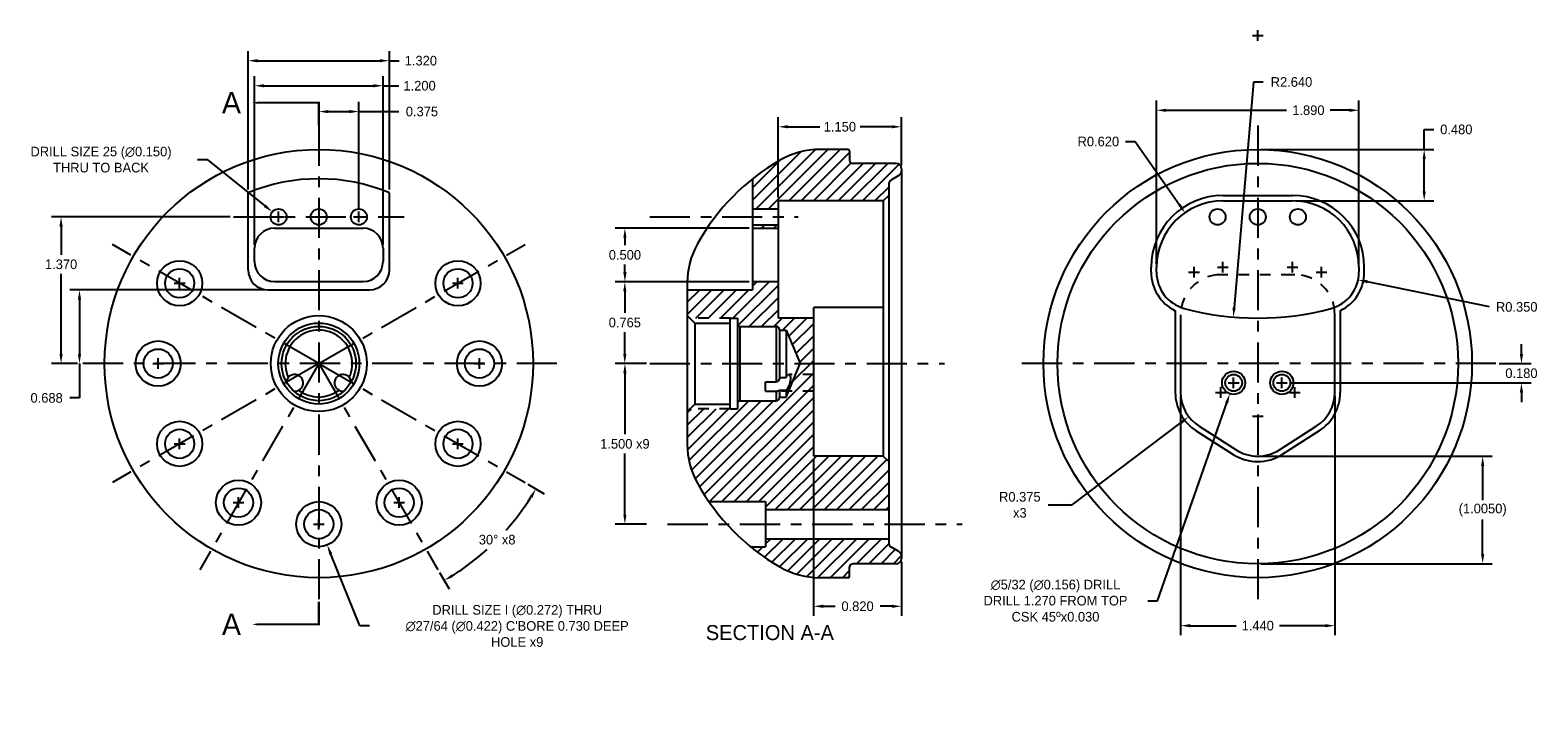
# Model space of a CAD drawing. Extents: x -5.4 to 8.7, y 13.8 to 20.2.
import ezdxf

# ---------------------------------------------------------------- set-up
doc = ezdxf.new("R2010")
doc.units = 0
doc.header["$LTSCALE"] = 0.5
doc.header["$MEASUREMENT"] = 0
for name, pattern in [('CENTER2', [1.125, 0.75, -0.125, 0.125, -0.125]), ('HIDDEN2', [0.1875, 0.125, -0.0625]), ('PHANTOM2', [1.25, 0.625, -0.125, 0.125, -0.125, 0.125, -0.125])]:
    doc.linetypes.add(name, pattern=pattern)
doc.layers.get('Defpoints').update_dxf_attribs({"linetype": 'CONTINUOUS'})
for name, color, linetype in [('Center', 1, 'CENTER2'), ('Dimension', 6, 'CONTINUOUS'), ('Hidden', 3, 'HIDDEN2'), ('Object', 5, 'CONTINUOUS'), ('Object_hatch', 5, 'CONTINUOUS'), ('Object_Phantom', 5, 'PHANTOM2'), ('Object_thread', 5, 'HIDDEN2'), ('Section', 2, 'PHANTOM2'), ('Section_Text', 2, 'CONTINUOUS')]:
    doc.layers.add(name, color=color, linetype=linetype)
doc.dimstyles.get("Standard").update_dxf_attribs({"dimtxt": 0.18, "dimasz": 0.18, "dimexe": 0.18, "dimexo": 0.0625, "dimgap": 0.09, "dimtad": 0, "dimtih": 1, "dimtoh": 1, "dimdec": 3, "dimzin": 0, "dimdsep": 46, "dimtxsty": 'Standard', "dimcen": 0.09, "dimadec": 0, "dimazin": 0, "dimtfac": 1, "dimtdec": 4, "dimtofl": 0, "dimtmove": 0, "dimatfit": 3, "dimfxl": 1, "dimtolj": 1, "dimtzin": 0, "dimarcsym": 0})

# ---------------------------------------------------------------- blocks, each defined once
blk = doc.blocks.new('*D3')
at = {"layer": 'Defpoints', "color": 0}
for p in [(-2.799, 15.785), (-2.642, 15.394)]:
    blk.add_point(p, dxfattribs=at)
at = {"layer": 'Dimension', "color": 0, "lineweight": -2}
for p, q in [((-2.721, 15.539), (-2.721, 15.639)), ((-2.771, 15.589), (-2.671, 15.589)), ((-2.339, 14.638), (-2.609, 15.31)), ((-2.249, 14.638), (-2.339, 14.638))]:
    blk.add_line(p, q, dxfattribs=at)
at = {"layer": 'Dimension', "color": 0}
blk.add_solid([(-2.595, 15.316), (-2.623, 15.304), (-2.642, 15.394)], dxfattribs=at)
at = {"layer": 'Dimension', "color": 0, "insert": (-0.869, 14.638), "char_height": 0.09, "attachment_point": 5}
blk.add_mtext("\\A1;DRILL SIZE I (∅0.272) THRU\\P∅27/64 (∅0.422) C'BORE 0.730 DEEP\\PHOLE x9", dxfattribs=at)
blk = doc.blocks.new('*D4')
at = {"layer": 'Defpoints', "color": 0}
for p in [(-2.061, 19.918), (-3.381, 18.684), (-2.061, 18.684)]:
    blk.add_point(p, dxfattribs=at)
at = {"layer": 'Dimension', "color": 0, "lineweight": -2}
for p, q in [((-3.381, 18.715), (-3.381, 20.008)), ((-2.061, 18.715), (-2.061, 20.008)), ((-3.291, 19.918), (-2.151, 19.918)), ((-2.061, 19.918), (-1.971, 19.918))]:
    blk.add_line(p, q, dxfattribs=at)
at = {"layer": 'Dimension', "color": 0}
for points in [[(-3.291, 19.933), (-3.291, 19.903), (-3.381, 19.918)], [(-2.151, 19.933), (-2.151, 19.903), (-2.061, 19.918)]]:
    blk.add_solid(points, dxfattribs=at)
at = {"layer": 'Dimension', "color": 0, "insert": (-1.768, 19.918), "char_height": 0.09, "attachment_point": 5}
blk.add_mtext('\\A1;1.320', dxfattribs=at)
blk = doc.blocks.new('*D5')
at = {"layer": 'Defpoints', "color": 0}
for p in [(1.329, 17.854), (0.136, 17.089), (0.369, 17.089)]:
    blk.add_point(p, dxfattribs=at)
at = {"layer": 'Dimension', "color": 0, "lineweight": -2}
for p, q in [((1.298, 17.854), (0.046, 17.854)), ((0.136, 17.764), (0.136, 17.562)), ((0.136, 17.179), (0.136, 17.382)), ((0.338, 17.089), (0.046, 17.089))]:
    blk.add_line(p, q, dxfattribs=at)
at = {"layer": 'Dimension', "color": 0}
for points in [[(0.121, 17.764), (0.151, 17.764), (0.136, 17.854)], [(0.121, 17.179), (0.151, 17.179), (0.136, 17.089)]]:
    blk.add_solid(points, dxfattribs=at)
at = {"layer": 'Dimension', "color": 0, "insert": (0.136, 17.472), "char_height": 0.09, "attachment_point": 5}
blk.add_mtext('\\A1;0.765', dxfattribs=at)
blk = doc.blocks.new('*D6')
at = {"layer": 'Defpoints', "color": 0}
for p in [(-3.193, 17.777), (-4.955, 17.089), (-4.944, 17.089)]:
    blk.add_point(p, dxfattribs=at)
at = {"layer": 'Dimension', "color": 0, "lineweight": -2}
for p, q in [((-3.225, 17.777), (-5.045, 17.777)), ((-4.955, 17.687), (-4.955, 17.179)), ((-4.975, 17.089), (-5.045, 17.089)), ((-4.955, 17.089), (-4.955, 16.768)), ((-4.955, 16.768), (-5.045, 16.768))]:
    blk.add_line(p, q, dxfattribs=at)
at = {"layer": 'Dimension', "color": 0}
for points in [[(-4.97, 17.687), (-4.94, 17.687), (-4.955, 17.777)], [(-4.97, 17.179), (-4.94, 17.179), (-4.955, 17.089)]]:
    blk.add_solid(points, dxfattribs=at)
at = {"layer": 'Dimension', "color": 0, "insert": (-5.262, 16.768), "char_height": 0.09, "attachment_point": 5}
blk.add_mtext('\\A1;0.688', dxfattribs=at)
blk = doc.blocks.new('*D7')
at = {"layer": 'Defpoints', "color": 0}
for p in [(0.137, 18.354), (1.329, 18.354), (1.329, 17.854)]:
    blk.add_point(p, dxfattribs=at)
at = {"layer": 'Dimension', "color": 0, "lineweight": -2}
for p, q in [((1.298, 18.354), (0.047, 18.354)), ((0.137, 18.264), (0.137, 18.194)), ((0.137, 17.944), (0.137, 18.014)), ((1.298, 17.854), (0.047, 17.854))]:
    blk.add_line(p, q, dxfattribs=at)
at = {"layer": 'Dimension', "color": 0}
for points in [[(0.122, 18.264), (0.152, 18.264), (0.137, 18.354)], [(0.122, 17.944), (0.152, 17.944), (0.137, 17.854)]]:
    blk.add_solid(points, dxfattribs=at)
at = {"layer": 'Dimension', "color": 0, "insert": (0.137, 18.104), "char_height": 0.09, "attachment_point": 5}
blk.add_mtext('\\A1;0.500', dxfattribs=at)
blk = doc.blocks.new('*D8')
at = {"layer": 'Defpoints', "color": 0}
for p in [(-2.121, 19.684), (-3.321, 18.167), (-2.121, 18.167)]:
    blk.add_point(p, dxfattribs=at)
at = {"layer": 'Dimension', "color": 0, "lineweight": -2}
for p, q in [((-3.321, 18.198), (-3.321, 19.774)), ((-2.121, 18.198), (-2.121, 19.774)), ((-3.231, 19.684), (-2.211, 19.684)), ((-2.121, 19.684), (-1.975, 19.684))]:
    blk.add_line(p, q, dxfattribs=at)
at = {"layer": 'Dimension', "color": 0}
for points in [[(-3.231, 19.699), (-3.231, 19.669), (-3.321, 19.684)], [(-2.211, 19.699), (-2.211, 19.669), (-2.121, 19.684)]]:
    blk.add_solid(points, dxfattribs=at)
at = {"layer": 'Dimension', "color": 0, "insert": (-1.78, 19.684), "char_height": 0.09, "attachment_point": 5}
blk.add_mtext('\\A1;1.200', dxfattribs=at)
blk = doc.blocks.new('*D10')
at = {"layer": 'Defpoints', "color": 0}
for p in [(1.899, 16.224), (2.719, 15.269), (2.719, 14.822)]:
    blk.add_point(p, dxfattribs=at)
at = {"layer": 'Dimension', "color": 0, "lineweight": -2}
for p, q in [((1.899, 16.193), (1.899, 14.732)), ((2.719, 15.238), (2.719, 14.732)), ((1.989, 14.822), (2.099, 14.822)), ((2.629, 14.822), (2.519, 14.822))]:
    blk.add_line(p, q, dxfattribs=at)
at = {"layer": 'Dimension', "color": 0}
for points in [[(1.989, 14.837), (1.989, 14.807), (1.899, 14.822)], [(2.629, 14.837), (2.629, 14.807), (2.719, 14.822)]]:
    blk.add_solid(points, dxfattribs=at)
at = {"layer": 'Dimension', "color": 0, "insert": (2.309, 14.822), "char_height": 0.09, "attachment_point": 5}
blk.add_mtext('\\A1;0.820', dxfattribs=at)
blk = doc.blocks.new('*D11')
at = {"layer": 'Defpoints', "color": 0}
for p in [(2.719, 19.301), (2.719, 18.909), (1.569, 18.609)]:
    blk.add_point(p, dxfattribs=at)
at = {"layer": 'Dimension', "color": 0, "lineweight": -2}
for p, q in [((1.569, 18.641), (1.569, 19.391)), ((1.659, 19.301), (1.957, 19.301)), ((2.629, 19.301), (2.332, 19.301)), ((2.719, 18.941), (2.719, 19.391))]:
    blk.add_line(p, q, dxfattribs=at)
at = {"layer": 'Dimension', "color": 0}
for points in [[(1.659, 19.316), (1.659, 19.286), (1.569, 19.301)], [(2.629, 19.316), (2.629, 19.286), (2.719, 19.301)]]:
    blk.add_solid(points, dxfattribs=at)
at = {"layer": 'Dimension', "color": 0, "insert": (2.144, 19.301), "char_height": 0.09, "attachment_point": 5}
blk.add_mtext('\\A1;1.150', dxfattribs=at)
blk = doc.blocks.new('*D12')
at = {"layer": 'Defpoints', "color": 0}
for p in [(0.137, 17.089), (0.369, 17.089), (0.369, 15.589)]:
    blk.add_point(p, dxfattribs=at)
at = {"layer": 'Dimension', "color": 0, "lineweight": -2}
for p, q in [((0.338, 17.089), (0.047, 17.089)), ((0.137, 16.999), (0.137, 16.429)), ((0.137, 15.679), (0.137, 16.249)), ((0.338, 15.589), (0.047, 15.589))]:
    blk.add_line(p, q, dxfattribs=at)
at = {"layer": 'Dimension', "color": 0}
for points in [[(0.122, 16.999), (0.152, 16.999), (0.137, 17.089)], [(0.122, 15.679), (0.152, 15.679), (0.137, 15.589)]]:
    blk.add_solid(points, dxfattribs=at)
at = {"layer": 'Dimension', "color": 0, "insert": (0.137, 16.339), "char_height": 0.09, "attachment_point": 5}
blk.add_mtext('\\A1;1.500 x9', dxfattribs=at)
blk = doc.blocks.new('*D13')
at = {"layer": 'Defpoints', "color": 0}
for p in [(5.325, 16.819), (6.765, 16.819), (6.765, 14.641)]:
    blk.add_point(p, dxfattribs=at)
at = {"layer": 'Dimension', "color": 0, "lineweight": -2}
for p, q in [((5.325, 16.788), (5.325, 14.551)), ((6.765, 16.788), (6.765, 14.551)), ((5.415, 14.641), (5.843, 14.641)), ((6.675, 14.641), (6.248, 14.641))]:
    blk.add_line(p, q, dxfattribs=at)
at = {"layer": 'Dimension', "color": 0}
for points in [[(5.415, 14.656), (5.415, 14.626), (5.325, 14.641)], [(6.675, 14.656), (6.675, 14.626), (6.765, 14.641)]]:
    blk.add_solid(points, dxfattribs=at)
at = {"layer": 'Dimension', "color": 0, "insert": (6.045, 14.641), "char_height": 0.09, "attachment_point": 5}
blk.add_mtext('\\A1;1.440', dxfattribs=at)
blk = doc.blocks.new('*D14')
at = {"layer": 'Defpoints', "color": 0}
for p in [(6.99, 19.455), (5.1, 17.989), (6.99, 17.989)]:
    blk.add_point(p, dxfattribs=at)
at = {"layer": 'Dimension', "color": 0, "lineweight": -2}
for p, q in [((5.1, 18.021), (5.1, 19.545)), ((5.19, 19.455), (6.315, 19.455)), ((6.9, 19.455), (6.72, 19.455)), ((6.99, 18.021), (6.99, 19.545))]:
    blk.add_line(p, q, dxfattribs=at)
at = {"layer": 'Dimension', "color": 0}
for points in [[(5.19, 19.47), (5.19, 19.44), (5.1, 19.455)], [(6.9, 19.47), (6.9, 19.44), (6.99, 19.455)]]:
    blk.add_solid(points, dxfattribs=at)
at = {"layer": 'Dimension', "color": 0, "insert": (6.518, 19.455), "char_height": 0.09, "attachment_point": 5}
blk.add_mtext('\\A1;1.890', dxfattribs=at)
blk = doc.blocks.new('*D15')
at = {"layer": 'Defpoints', "color": 0}
for p in [(6.045, 19.089), (7.599, 19.089), (6.37, 18.609)]:
    blk.add_point(p, dxfattribs=at)
at = {"layer": 'Dimension', "color": 0, "lineweight": -2}
for p, q in [((7.599, 19.089), (7.599, 19.276)), ((7.599, 19.276), (7.689, 19.276)), ((6.076, 19.089), (7.689, 19.089)), ((7.599, 18.699), (7.599, 18.999)), ((6.401, 18.609), (7.689, 18.609))]:
    blk.add_line(p, q, dxfattribs=at)
at = {"layer": 'Dimension', "color": 0}
for points in [[(7.584, 18.999), (7.614, 18.999), (7.599, 19.089)], [(7.584, 18.699), (7.614, 18.699), (7.599, 18.609)]]:
    blk.add_solid(points, dxfattribs=at)
at = {"layer": 'Dimension', "color": 0, "insert": (7.899, 19.276), "char_height": 0.09, "attachment_point": 5}
blk.add_mtext('\\A1;0.480', dxfattribs=at)
blk = doc.blocks.new('*D16')
at = {"layer": 'Defpoints', "color": 0}
for p in [(6.045, 16.224), (6.045, 15.219), (8.145, 15.219)]:
    blk.add_point(p, dxfattribs=at)
at = {"layer": 'Dimension', "color": 0, "lineweight": -2}
for p, q in [((6.076, 16.224), (8.235, 16.224)), ((8.145, 16.134), (8.145, 15.812)), ((8.145, 15.309), (8.145, 15.632)), ((6.076, 15.219), (8.235, 15.219))]:
    blk.add_line(p, q, dxfattribs=at)
at = {"layer": 'Dimension', "color": 0}
for points in [[(8.13, 16.134), (8.16, 16.134), (8.145, 16.224)], [(8.13, 15.309), (8.16, 15.309), (8.145, 15.219)]]:
    blk.add_solid(points, dxfattribs=at)
at = {"layer": 'Dimension', "color": 0, "insert": (8.145, 15.722), "char_height": 0.09, "attachment_point": 5}
blk.add_mtext('\\A1;(1.0050)', dxfattribs=at)
blk = doc.blocks.new('*D17')
at = {"layer": 'Defpoints', "color": 0}
for p in [(5.856, 17.011), (5.785, 16.807)]:
    blk.add_point(p, dxfattribs=at)
at = {"layer": 'Dimension', "color": 0, "lineweight": -2}
for p, q in [((5.77, 16.909), (5.87, 16.909)), ((5.82, 16.859), (5.82, 16.959)), ((5.109, 14.874), (5.755, 16.722)), ((5.019, 14.874), (5.109, 14.874))]:
    blk.add_line(p, q, dxfattribs=at)
at = {"layer": 'Dimension', "color": 0}
blk.add_solid([(5.741, 16.727), (5.769, 16.717), (5.785, 16.807)], dxfattribs=at)
at = {"layer": 'Dimension', "color": 0, "insert": (4.157, 14.874), "char_height": 0.09, "attachment_point": 5}
blk.add_mtext('\\A1;∅5/32 (∅0.156) DRILL\\PDRILL 1.270 FROM TOP\\PCSK 45ºx0.030', dxfattribs=at)
blk = doc.blocks.new('*D18')
at = {"layer": 'Defpoints', "color": 0}
for p in [(8.268, 17.089), (6.32, 16.909), (8.507, 16.909)]:
    blk.add_point(p, dxfattribs=at)
at = {"layer": 'Dimension', "color": 0, "lineweight": -2}
for p, q in [((8.507, 17.179), (8.507, 17.269)), ((8.3, 17.089), (8.597, 17.089)), ((6.351, 16.909), (8.597, 16.909)), ((8.507, 16.819), (8.507, 16.729))]:
    blk.add_line(p, q, dxfattribs=at)
at = {"layer": 'Dimension', "color": 0}
for points in [[(8.492, 17.179), (8.522, 17.179), (8.507, 17.089)], [(8.492, 16.819), (8.522, 16.819), (8.507, 16.909)]]:
    blk.add_solid(points, dxfattribs=at)
at = {"layer": 'Dimension', "color": 0, "insert": (8.507, 16.999), "char_height": 0.09, "attachment_point": 5}
blk.add_mtext('\\A1;0.180', dxfattribs=at)
blk = doc.blocks.new('*D20')
at = {"layer": 'Defpoints', "color": 0}
for p in [(-2.721, 17.089), (-2.721, 17.089), (-0.795, 15.978), (-1.216, 15.296), (-1.609, 15.164)]:
    blk.add_point(p, dxfattribs=at)
at = {"layer": 'Dimension', "color": 0, "lineweight": -2}
for p, q in [((-0.768, 15.962), (-0.616, 15.874)), ((-1.594, 15.137), (-1.505, 14.984))]:
    blk.add_line(p, q, dxfattribs=at)
for start, end in [(318.3571, 327.7972), (302.2028, 312.1514)]:
    blk.add_arc((-2.721, 17.089), 2.341, start, end, dxfattribs=at)
at = {"layer": 'Dimension', "color": 0}
for points in [[(-0.753, 15.849), (-0.727, 15.834), (-0.693, 15.919)], [(-1.466, 15.096), (-1.481, 15.121), (-1.55, 15.062)]]:
    blk.add_solid(points, dxfattribs=at)
at = {"layer": 'Dimension', "color": 0, "insert": (-1.056, 15.444), "char_height": 0.09, "attachment_point": 5}
blk.add_mtext('\\A1;30° x8', dxfattribs=at)
blk = doc.blocks.new('*D21')
at = {"layer": 'Defpoints', "color": 0}
for p in [(-5.127, 18.459), (-3.518, 18.459), (-4.944, 17.089)]:
    blk.add_point(p, dxfattribs=at)
at = {"layer": 'Dimension', "color": 0, "lineweight": -2}
for p, q in [((-3.549, 18.459), (-5.217, 18.459)), ((-5.127, 18.369), (-5.127, 18.106)), ((-5.127, 17.179), (-5.127, 17.926)), ((-4.975, 17.089), (-5.217, 17.089))]:
    blk.add_line(p, q, dxfattribs=at)
at = {"layer": 'Dimension', "color": 0}
for points in [[(-5.142, 18.369), (-5.112, 18.369), (-5.127, 18.459)], [(-5.142, 17.179), (-5.112, 17.179), (-5.127, 17.089)]]:
    blk.add_solid(points, dxfattribs=at)
at = {"layer": 'Dimension', "color": 0, "insert": (-5.127, 18.016), "char_height": 0.09, "attachment_point": 5}
blk.add_mtext('\\A1;1.370', dxfattribs=at)
blk = doc.blocks.new('*D23')
at = {"layer": 'Defpoints', "color": 0}
for p in [(-3.154, 18.506), (-3.038, 18.413)]:
    blk.add_point(p, dxfattribs=at)
at = {"layer": 'Dimension', "color": 0, "lineweight": -2}
for p, q in [((-3.854, 18.994), (-3.764, 18.994)), ((-3.764, 18.994), (-3.224, 18.562)), ((-3.146, 18.459), (-3.046, 18.459)), ((-3.096, 18.409), (-3.096, 18.509))]:
    blk.add_line(p, q, dxfattribs=at)
at = {"layer": 'Dimension', "color": 0}
blk.add_solid([(-3.215, 18.574), (-3.234, 18.551), (-3.154, 18.506)], dxfattribs=at)
at = {"layer": 'Dimension', "color": 0, "insert": (-4.754, 18.994), "char_height": 0.09, "attachment_point": 5}
blk.add_mtext('\\A1;DRILL SIZE 25 (∅0.150)\\PTHRU TO BACK', dxfattribs=at)
blk = doc.blocks.new('*D24')
at = {"layer": 'Defpoints', "color": 0}
for p in [(-2.346, 19.443), (-2.721, 19.313), (-2.346, 18.509)]:
    blk.add_point(p, dxfattribs=at)
at = {"layer": 'Dimension', "color": 0, "lineweight": -2}
for p, q in [((-2.721, 19.344), (-2.721, 19.533)), ((-2.631, 19.443), (-2.436, 19.443)), ((-2.346, 18.541), (-2.346, 19.533)), ((-2.346, 19.443), (-1.975, 19.443))]:
    blk.add_line(p, q, dxfattribs=at)
at = {"layer": 'Dimension', "color": 0}
for points in [[(-2.631, 19.458), (-2.631, 19.428), (-2.721, 19.443)], [(-2.436, 19.458), (-2.436, 19.428), (-2.346, 19.443)]]:
    blk.add_solid(points, dxfattribs=at)
at = {"layer": 'Dimension', "color": 0, "insert": (-1.758, 19.443), "char_height": 0.09, "attachment_point": 5}
blk.add_mtext('\\A1;0.375', dxfattribs=at)
blk = doc.blocks.new('*D25')
at = {"layer": 'Defpoints', "color": 0}
for p in [(5.366, 18.498), (5.72, 17.989)]:
    blk.add_point(p, dxfattribs=at)
at = {"layer": 'Dimension', "color": 0, "lineweight": -2}
for p, q in [((4.812, 19.163), (4.902, 19.163)), ((4.902, 19.163), (5.314, 18.572)), ((5.72, 17.939), (5.72, 18.039)), ((5.67, 17.989), (5.77, 17.989))]:
    blk.add_line(p, q, dxfattribs=at)
at = {"layer": 'Dimension', "color": 0}
blk.add_solid([(5.327, 18.58), (5.302, 18.563), (5.366, 18.498)], dxfattribs=at)
at = {"layer": 'Dimension', "color": 0, "insert": (4.557, 19.163), "char_height": 0.09, "attachment_point": 5}
blk.add_mtext('\\A1;R0.620', dxfattribs=at)
blk = doc.blocks.new('*D27')
at = {"layer": 'Defpoints', "color": 0}
for p in [(6.64, 17.942), (6.983, 17.871)]:
    blk.add_point(p, dxfattribs=at)
at = {"layer": 'Dimension', "color": 0, "lineweight": -2}
for p, q in [((6.59, 17.942), (6.69, 17.942)), ((6.64, 17.892), (6.64, 17.992)), ((8.208, 17.618), (7.071, 17.853))]:
    blk.add_line(p, q, dxfattribs=at)
at = {"layer": 'Dimension', "color": 0}
blk.add_solid([(7.074, 17.868), (7.068, 17.838), (6.983, 17.871)], dxfattribs=at)
at = {"layer": 'Dimension', "color": 0, "insert": (8.463, 17.618), "char_height": 0.09, "attachment_point": 5}
blk.add_mtext('\\A1;R0.350', dxfattribs=at)
blk = doc.blocks.new('*D28')
at = {"layer": 'Defpoints', "color": 0}
for p in [(5.7, 16.819), (5.401, 16.593)]:
    blk.add_point(p, dxfattribs=at)
at = {"layer": 'Dimension', "color": 0, "lineweight": -2}
for p, q in [((5.65, 16.819), (5.75, 16.819)), ((5.7, 16.769), (5.7, 16.869)), ((4.312, 15.769), (5.329, 16.539)), ((4.087, 15.769), (4.312, 15.769))]:
    blk.add_line(p, q, dxfattribs=at)
at = {"layer": 'Dimension', "color": 0}
blk.add_solid([(5.32, 16.551), (5.338, 16.527), (5.401, 16.593)], dxfattribs=at)
at = {"layer": 'Dimension', "color": 0, "insert": (3.824, 15.769), "char_height": 0.09, "attachment_point": 5}
blk.add_mtext('\\A1;R0.375\\Px3', dxfattribs=at)
blk = doc.blocks.new('*D30')
at = {"layer": 'Defpoints', "color": 0}
for p in [(6.045, 20.154), (5.817, 17.524)]:
    blk.add_point(p, dxfattribs=at)
at = {"layer": 'Dimension', "color": 0, "lineweight": -2}
for p, q in [((6.007, 19.719), (5.825, 17.613)), ((6.097, 19.719), (6.007, 19.719))]:
    blk.add_line(p, q, dxfattribs=at)
at = {"layer": 'Dimension', "color": 0}
blk.add_solid([(5.81, 17.614), (5.84, 17.612), (5.817, 17.524)], dxfattribs=at)
at = {"layer": 'Dimension', "color": 0, "insert": (6.36, 19.719), "char_height": 0.09, "attachment_point": 5}
blk.add_mtext('\\A1;R2.640', dxfattribs=at)

msp = doc.modelspace()

# ---------------------------------------------------------------- hatches: boundary and pattern name
at = {"layer": 'Object_hatch'}
h = msp.add_hatch(dxfattribs=at)
h.set_pattern_fill('ANSI31', color=256, scale=0.65, style=0)
h.set_pattern_definition([(45, (-0.1662, 0), (-0.05745243, 0.05745243), [])])
h.paths.add_polyline_path([(2.54942, 18.6093), (2.59942, 18.6593), (2.59942, 18.76228, -0.26794919), (2.62442, 18.80559), (2.69442, 18.846, 0.26794919), (2.71942, 18.8893), (2.71942, 18.9093, 0.41421356), (2.66942, 18.9593), (2.26442, 18.9593, -0.41421356), (2.23442, 18.9893), (2.23442, 19.0743, 0.41421356), (2.21942, 19.0893), (1.95909, 19.0893, 0.1315727), (1.58429, 18.98894, 0.03748294), (1.32942, 18.81524), (1.32942, 18.53405), (1.56942, 18.53405), (1.56942, 18.6093)])
h.paths.add_polyline_path([(1.56942, 18.3543), (1.56942, 18.38455), (1.32942, 18.38455), (1.32942, 18.3543)])
h.paths.add_polyline_path([(1.32942, 17.7773), (0.71942, 17.7773), (0.71942, 17.5373), (0.74446, 17.51227), (1.11942, 17.51227), (1.18942, 17.51227), (1.18942, 17.4563, 0.41421356), (1.20942, 17.4363), (1.54951, 17.4363, -0.41421356), (1.57951, 17.4063), (1.57951, 17.4018), (1.64231, 17.4018), (1.77175, 17.0893), (1.64231, 16.7768), (1.57951, 16.7768), (1.57951, 16.7723, -0.41421356), (1.54951, 16.7423), (1.20942, 16.7423, 0.41421356), (1.18942, 16.7223), (1.18942, 16.66634), (1.11942, 16.66634), (0.74446, 16.66634), (0.71942, 16.6413), (0.71942, 16.3363, 0.12779344), (0.81429, 15.9712, 0.02446204), (0.92084, 15.80024), (1.44942, 15.80024), (1.44942, 15.7253), (2.59942, 15.7253), (2.59942, 16.1743), (2.54942, 16.2243), (1.89942, 16.2243), (1.89942, 17.51365), (1.56942, 17.51365), (1.56942, 17.8543), (1.32942, 17.8543)])
h.paths.add_polyline_path([(1.44942, 15.4533), (1.44942, 15.37836), (1.31083, 15.37836, 0.0403868), (1.58429, 15.18966, 0.1315727), (1.95909, 15.0893), (2.21942, 15.0893, 0.41421356), (2.23442, 15.1043), (2.23442, 15.1893, -0.41421356), (2.26442, 15.2193), (2.66942, 15.2193, 0.41421356), (2.71942, 15.2693), (2.71942, 15.2893, 0.26794919), (2.69442, 15.3326), (2.62442, 15.37302, -0.26794919), (2.59942, 15.41632), (2.59942, 15.4533)])

# ---------------------------------------------------------------- linework, layer by layer
at = {"layer": 'Center'}
for p, q in [((5.99521, 20.15365), (6.09521, 20.15365)), ((6.04521, 20.10365), (6.04521, 20.20365)), ((-2.72087, 19.31253), (-2.72087, 14.86607)), ((6.04521, 19.31253), (6.04521, 14.86607)), ((-3.51754, 18.4593), (-1.9242, 18.4593)), ((-2.39587, 18.4593), (-2.29587, 18.4593)), ((-2.34587, 18.4093), (-2.34587, 18.5093)), ((0.36942, 18.4593), (1.75365, 18.4593)), ((-2.72087, 17.0893), (-4.64624, 18.20092)), ((-2.72087, 17.0893), (-0.7955, 18.20092)), ((6.37021, 17.9393), (6.37021, 18.0393)), ((-4.01991, 17.7893), (-4.01991, 17.8893)), ((-1.42183, 17.7893), (-1.42183, 17.8893)), ((5.40021, 17.9423), (5.50021, 17.9423)), ((5.45021, 17.8923), (5.45021, 17.9923)), ((6.32021, 17.9893), (6.42021, 17.9893)), ((-4.06991, 17.8393), (-3.96991, 17.8393)), ((-1.47183, 17.8393), (-1.37183, 17.8393)), ((-0.49764, 17.0893), (-4.9441, 17.0893)), ((-2.72087, 17.0893), (-4.64624, 15.97769)), ((-4.27087, 17.0893), (-4.17087, 17.0893)), ((-4.22087, 17.0393), (-4.22087, 17.1393)), ((-2.72087, 17.0893), (-3.83248, 15.16393)), ((-2.72087, 17.0893), (-0.7955, 15.97769)), ((-2.72087, 17.0893), (-1.60926, 15.16393)), ((-1.27087, 17.0893), (-1.17087, 17.0893)), ((-1.22087, 17.0393), (-1.22087, 17.1393)), ((0.36942, 17.0893), (3.11942, 17.0893)), ((8.26844, 17.0893), (3.82199, 17.0893)), ((5.77021, 16.9093), (5.87021, 16.9093)), ((5.82021, 16.8593), (5.82021, 16.9593)), ((6.22021, 16.9093), (6.32021, 16.9093)), ((6.27021, 16.8593), (6.27021, 16.9593)), ((6.34021, 16.8193), (6.44021, 16.8193)), ((6.39021, 16.7693), (6.39021, 16.8693)), ((5.99521, 16.5993), (6.09521, 16.5993)), ((-4.06991, 16.3393), (-3.96991, 16.3393)), ((-4.01991, 16.2893), (-4.01991, 16.3893)), ((-1.47183, 16.3393), (-1.37183, 16.3393)), ((-1.42183, 16.2893), (-1.42183, 16.3893)), ((-3.52087, 15.79026), (-3.42087, 15.79026)), ((-3.47087, 15.74026), (-3.47087, 15.84026)), ((-2.02087, 15.79026), (-1.92087, 15.79026)), ((-1.97087, 15.74026), (-1.97087, 15.84026)), ((0.53562, 15.5893), (3.28562, 15.5893))]:
    msp.add_line(p, q, dxfattribs=at)
at = {"layer": 'Hidden'}
for p, q in [((1.89942, 16.98743), (1.67407, 16.98743)), ((1.89942, 16.83129), (1.54951, 16.8313))]:
    msp.add_line(p, q, dxfattribs=at)
at = {"layer": 'Object'}
for p, q in [((2.21942, 19.0893), (1.95909, 19.0893)), ((2.23442, 19.0743), (2.23442, 18.9893)), ((2.66942, 18.9593), (2.26442, 18.9593)), ((2.71942, 18.9093), (2.71942, 15.2693)), ((1.32942, 18.81524), (1.32942, 17.7773)), ((2.59942, 18.76228), (2.59942, 15.41632)), ((2.69442, 18.846), (2.62442, 18.80559)), ((-3.38087, 17.9648), (-3.38087, 18.68407)), ((-2.06087, 17.9648), (-2.06087, 18.68407)), ((2.54942, 18.6093), (1.56942, 18.6093)), ((1.56942, 17.51365), (1.56942, 18.6093)), ((2.54942, 18.6093), (2.59942, 18.6593)), ((2.54942, 18.6093), (2.54942, 16.2243)), ((5.72021, 18.6593), (6.37021, 18.6593)), ((5.72021, 18.6093), (6.37021, 18.6093)), ((1.32942, 18.53405), (1.56942, 18.53405)), ((-3.13337, 18.3543), (-2.30837, 18.3543)), ((1.32942, 18.38455), (1.56942, 18.38455)), ((1.32942, 18.3543), (1.56942, 18.3543)), ((-3.32087, 18.0418), (-3.32087, 18.1668)), ((-2.12087, 18.1668), (-2.12087, 18.0418)), ((5.05021, 17.9423), (5.05021, 17.9893)), ((5.10021, 17.9423), (5.10021, 17.9893)), ((5.10021, 17.9423), (5.10021, 17.9423)), ((6.99021, 17.9893), (6.99021, 17.9423)), ((7.04021, 17.9423), (7.04021, 17.9893)), ((-3.19337, 17.7773), (-2.24837, 17.7773)), ((-3.13337, 17.8543), (-2.30837, 17.8543)), ((0.71942, 17.84231), (0.71942, 16.3363)), ((0.71942, 17.7773), (1.32942, 17.7773)), ((1.32942, 17.8543), (1.56942, 17.8543)), ((1.89942, 16.2243), (1.89942, 17.61303)), ((2.54942, 17.61303), (1.89942, 17.61303)), ((0.71942, 17.5373), (0.78942, 17.4673)), ((0.78942, 17.4673), (1.11942, 17.4673)), ((0.78942, 17.4673), (0.78942, 16.7113)), ((1.11942, 16.66634), (1.11942, 17.51227)), ((1.11942, 17.51227), (1.18942, 17.51227)), ((1.18942, 17.51227), (1.18942, 16.66634)), ((1.89942, 17.51365), (1.56942, 17.51365)), ((5.27521, 17.58261), (5.27521, 16.8193)), ((5.32521, 17.5443), (5.32521, 16.8193)), ((6.76521, 16.8193), (6.76521, 17.5443)), ((6.81521, 17.58261), (6.81521, 16.8193)), ((1.20942, 17.4363), (1.54951, 17.4363)), ((1.20942, 17.4363), (1.20942, 16.7423)), ((1.54951, 17.4363), (1.54951, 16.9193)), ((1.57951, 17.4063), (1.57951, 16.94671)), ((1.57951, 17.4018), (1.64231, 17.4018)), ((1.64231, 17.4018), (1.77175, 17.0893)), ((1.64231, 17.4018), (1.64231, 16.9603)), ((1.64231, 16.7768), (1.77175, 17.0893)), ((1.44942, 16.8313), (1.44942, 16.9193)), ((1.44942, 16.9193), (1.54951, 16.9193)), ((1.57951, 16.9603), (1.64231, 16.9603)), ((1.44942, 16.8313), (1.54951, 16.8313)), ((1.54951, 16.8313), (1.54951, 16.7423)), ((1.57951, 16.8403), (1.64231, 16.8403)), ((1.57951, 16.8403), (1.57951, 16.7723)), ((1.57951, 16.7768), (1.64231, 16.7768)), ((1.64231, 16.8403), (1.64231, 16.7768)), ((0.71942, 16.6413), (0.78942, 16.7113)), ((0.78942, 16.7113), (1.11942, 16.7113)), ((1.11942, 16.66634), (1.18942, 16.66634)), ((1.20942, 16.7423), (1.54951, 16.7423)), ((5.49859, 16.50312), (5.84359, 16.28312)), ((6.24684, 16.28312), (6.59184, 16.50312)), ((5.4717, 16.46096), (5.8167, 16.24096)), ((6.61872, 16.46096), (6.27372, 16.24096)), ((2.54942, 16.2243), (1.89942, 16.2243)), ((2.54942, 16.2243), (2.59942, 16.1743)), ((0.92084, 15.80024), (1.44942, 15.80024)), ((1.44942, 15.80024), (1.44942, 15.37836)), ((1.44942, 15.7253), (2.59942, 15.7253)), ((1.31083, 15.37836), (1.44942, 15.37836)), ((1.44942, 15.4533), (2.59942, 15.4533)), ((2.69442, 15.3326), (2.62442, 15.37302)), ((2.66942, 15.2193), (2.26442, 15.2193)), ((2.21942, 15.0893), (1.95909, 15.0893)), ((2.23442, 15.1043), (2.23442, 15.1893))]:
    msp.add_line(p, q, dxfattribs=at)
for centre, radius in [((-2.72087, 17.0893), 2), ((6.04521, 17.0893), 2), ((6.04521, 17.0893), 1.87), ((-3.09587, 18.4593), 0.07475), ((-2.72087, 18.4593), 0.07475), ((-2.34587, 18.4593), 0.07475), ((5.67021, 18.4593), 0.07475), ((6.04521, 18.4593), 0.07475), ((6.42021, 18.4593), 0.07475), ((-4.01991, 17.8393), 0.21094), ((-1.42183, 17.8393), 0.21094), ((-4.01991, 17.8393), 0.136), ((-1.42183, 17.8393), 0.136), ((-2.72087, 17.0893), 0.448), ((-2.72087, 17.0893), 0.378), ((-2.72087, 17.0893), 0.347), ((-4.22087, 17.0893), 0.21094), ((-4.22087, 17.0893), 0.136), ((-1.22087, 17.0893), 0.21094), ((-1.22087, 17.0893), 0.136), ((5.82021, 16.9093), 0.10813), ((5.82021, 16.9093), 0.07812), ((6.27021, 16.9093), 0.10813), ((6.27021, 16.9093), 0.07812), ((-4.01991, 16.3393), 0.21094), ((-4.01991, 16.3393), 0.136), ((-1.42183, 16.3393), 0.21094), ((-1.42183, 16.3393), 0.136), ((-3.47087, 15.79026), 0.21094), ((-3.47087, 15.79026), 0.136), ((-1.97087, 15.79026), 0.21094), ((-1.97087, 15.79026), 0.136), ((-2.72087, 15.5893), 0.21094), ((-2.72087, 15.5893), 0.136)]:
    msp.add_circle(centre, radius, dxfattribs=at)
for centre, radius, start, end in [((1.95909, 18.3393), 0.75, 90, 119.982024), ((2.21942, 19.0743), 0.015, 0, 90), ((2.61373, 17.2046), 2.06, 119.982024, 150.869794), ((2.26442, 18.9893), 0.03, 180, 270), ((2.66942, 18.9093), 0.05, 0, 90), ((2.66942, 18.8893), 0.05, 300, 0), ((-2.72087, 17.0893), 1.72594, 67.517566, 112.482434), ((2.64942, 18.76228), 0.05, 120, 180), ((5.72021, 17.9893), 0.67, 90, 180), ((5.72021, 17.9893), 0.62, 90, 180), ((6.37021, 17.9893), 0.67, 0, 90), ((6.37021, 17.9893), 0.62, 0, 90), ((-3.13337, 18.1668), 0.1875, 90, 180), ((-2.30837, 18.1668), 0.1875, 0, 90), ((1.46942, 17.84231), 0.75, 150.869794, 180), ((-3.13337, 18.0418), 0.1875, 180, 270), ((-2.30837, 18.0418), 0.1875, 270, 0), ((-3.19337, 17.9648), 0.1875, 180, 270), ((-2.24837, 17.9648), 0.1875, 270, 0), ((5.45021, 17.9423), 0.4, 180, 244.05552), ((5.45021, 17.9423), 0.35, 180, 254.940302), ((6.64021, 17.9423), 0.35, 285.059698, 0), ((6.64021, 17.9423), 0.4, 295.94448, 360), ((6.04521, 20.15365), 2.64, 254.940302, 285.059698), ((1.20942, 17.4563), 0.02, 180, 270), ((-2.72087, 17.0893), 0.3125, 335.550062, 204.449938), ((1.54951, 17.4063), 0.03, 0, 90), ((-2.94587, 16.9093), 0.07812, 264.649904, 172.669713), ((-2.49587, 16.9093), 0.07812, 7.330287, 275.350096), ((1.54919, 16.94978), 0.03048, 270.613543, 354.225451), ((1.67413, 16.9552), 0.03223, 90.106857, 170.891798), ((1.51639, 16.95313), 0.16907, 318.139666, 2.431745), ((1.64139, 16.95799), 0.04398, 3.008938, 42.006954), ((-2.72087, 17.0893), 0.3125, 232.869679, 307.130321), ((1.55076, 16.88164), 0.05035, 268.579647, 304.818841), ((1.54951, 16.7723), 0.03, 270, 0), ((5.70021, 16.8193), 0.425, 180, 237.47511), ((5.70021, 16.8193), 0.375, 180, 237.47511), ((6.39021, 16.8193), 0.375, 302.52489, 360), ((6.39021, 16.8193), 0.425, 302.52489, 0), ((1.20942, 16.7223), 0.02, 90, 180), ((1.46942, 16.3363), 0.75, 180, 209.130206), ((6.04521, 16.5993), 0.425, 237.47511, 302.52489), ((6.04521, 16.5993), 0.375, 237.47511, 302.52489), ((2.61373, 16.974), 2.06, 209.130206, 240.017976), ((2.64942, 15.41632), 0.05, 180, 240), ((2.26442, 15.1893), 0.03, 90, 180), ((2.66942, 15.2693), 0.05, 270, 0), ((2.66942, 15.2893), 0.05, 0, 60), ((1.95909, 15.8393), 0.75, 240.017976, 270), ((2.21942, 15.1043), 0.015, 270, 0)]:
    msp.add_arc(centre, radius, start, end, dxfattribs=at)
at = {"layer": 'Object_Phantom', "ltscale": 0.4}
msp.add_line((6.39021, 17.9193), (5.70021, 17.9193), dxfattribs=at)
for centre, start, end in [((5.70021, 17.5443), 90, 180), ((6.39021, 17.5443), 0, 90)]:
    msp.add_arc(centre, 0.375, start, end, dxfattribs=at)
at = {"layer": 'Object_thread'}
for p, q in [((1.11942, 17.51227), (0.74446, 17.51227)), ((1.11942, 16.66634), (0.74446, 16.66634))]:
    msp.add_line(p, q, dxfattribs=at)
at = {"layer": 'Section'}
for points in [[(-3.34119, 19.52544, 0.0002, 0.14, 0), (-2.99177, 19.52544, 0.02, 0.02, 0), (-2.72087, 19.52544, 0.02, 0.02, 0), (-2.72087, 19.31253, 0.02, 0.02, 0)], [(-3.34119, 14.65317, 0.0002, 0.14, 0), (-2.99177, 14.65317, 0.02, 0.02, 0), (-2.72087, 14.65317, 0.02, 0.02, 0), (-2.72087, 14.86607, 0.02, 0.02, 0)]]:
    msp.add_lwpolyline(points, format="xyseb", dxfattribs=at)

# ---------------------------------------------------------------- texts
at = {"layer": 'Section', "char_height": 0.2, "width": 0.2268954, "attachment_point": 6}
for insert in [(-3.44711, 19.52544), (-3.44711, 14.65317)]:
    msp.add_mtext('A', dxfattribs=dict(at, insert=insert))
at = {"layer": 'Section_Text', "insert": (0.89212, 14.57534), "char_height": 0.14, "attachment_point": 4}
msp.add_mtext('SECTION A-A', dxfattribs=at)

# ---------------------------------------------------------------- dimensions: what is measured, and where the dimension line sits
at = {"layer": 'Dimension'}
for center, mpoint, picture, middle in [((6.04521, 20.15365), (5.81704, 17.52353), '*D30', (6.35997, 19.71859)), ((5.72021, 17.9893), (5.36569, 18.49794), '*D25', (4.55733, 19.16275)), ((6.64021, 17.9423), (6.98294, 17.87134), '*D27', (8.20845, 17.61758))]:
    dim = msp.add_radius_dim(center=center, mpoint=mpoint, dimstyle='Standard', override={"dimscale": 0.5, "dimcen": 0.1, "dimtdec": 3}, dxfattribs=at)
    dim.commit()
    dim.dimension.update_dxf_attribs({"geometry": picture, "text_midpoint": middle, "dimtype": 164})
for base, p1, p2, picture, middle in [((-2.06087, 19.9182), (-3.38087, 18.68407), (-2.06087, 18.68407), '*D4', (-1.76837, 19.9182)), ((-2.12087, 19.68403), (-3.32087, 18.1668), (-2.12087, 18.1668), '*D8', (-1.77951, 19.68403)), ((-2.34587, 19.44342), (-2.72087, 19.31253), (-2.34587, 18.5093), '*D24', (-1.75777, 19.44342)), ((6.99021, 19.45501), (5.10021, 17.9893), (6.99021, 17.9893), '*D14', (6.51775, 19.45501))]:
    dim = msp.add_linear_dim(base=base, p1=p1, p2=p2, dimstyle='Standard', override={"dimscale": 0.5, "dimcen": 0.1, "dimtdec": 3}, dxfattribs=at)
    dim.commit()
    dim.dimension.update_dxf_attribs({"geometry": picture, "text_midpoint": middle, "dimtype": 160})
for p1, p2, text, picture, middle in [((-3.03754, 18.412555), (-3.1542, 18.506048), 'DRILL SIZE 25 (<>)\\PTHRU TO BACK', '*D23', (-4.753643, 18.994464)), ((5.85587, 17.01138), (5.78455, 16.80723), '∅5/32 (∅0.156) DRILL\\PDRILL 1.270 FROM TOP\\PCSK 45ºx0.030', '*D17', (4.15653, 14.87374)), ((-2.79947, 15.78505), (-2.64227, 15.39356), "DRILL SIZE I (∅0.272) THRU\\P∅27/64 (<>) C'BORE 0.730 DEEP\\PHOLE x9", '*D3', (-0.86873, 14.63764))]:
    dim = msp.add_diameter_dim_2p(p1=p1, p2=p2, text=text, dimstyle='Standard', override={"dimscale": 0.5, "dimcen": 0.1, "dimtdec": 3}, dxfattribs=at)
    dim.commit()
    dim.dimension.update_dxf_attribs({"geometry": picture, "text_midpoint": middle, "dimtype": 163})
for base, p1, p2, picture, middle in [((2.71942, 19.30098), (1.56942, 18.6093), (2.71942, 18.9093), '*D11', (2.14442, 19.30098)), ((6.76521, 14.64147), (5.32521, 16.8193), (6.76521, 16.8193), '*D13', (6.04521, 14.64147)), ((2.71942, 14.82167), (1.89942, 16.2243), (2.71942, 15.2693), '*D10', (2.30942, 14.82167))]:
    dim = msp.add_linear_dim(base=base, p1=p1, p2=p2, dimstyle='Standard', override={"dimscale": 0.5, "dimcen": 0.1, "dimtdec": 3}, dxfattribs=at)
    dim.commit()
    dim.dimension.update_dxf_attribs({"geometry": picture, "text_midpoint": middle})
for base, p1, p2, picture, middle in [((7.59932, 19.0893), (6.37021, 18.6093), (6.04521, 19.0893), '*D15', (7.89932, 19.27628)), ((-5.12729, 18.4593), (-4.9441, 17.0893), (-3.51754, 18.4593), '*D21', (-5.12729, 18.01566)), ((-4.95486, 17.0893), (-3.19337, 17.7773), (-4.9441, 17.0893), '*D6', (-5.26236, 16.76825)), ((0.13599, 17.0893), (1.32942, 17.8543), (0.36942, 17.0893), '*D5', (0.13599, 17.4718))]:
    dim = msp.add_linear_dim(base=base, p1=p1, p2=p2, angle=90, dimstyle='Standard', override={"dimscale": 0.5, "dimcen": 0.1, "dimtdec": 3}, dxfattribs=at)
    dim.commit()
    dim.dimension.update_dxf_attribs({"geometry": picture, "text_midpoint": middle, "dimtype": 160})
for base, p1, p2, picture, middle in [((0.13706, 18.3543), (1.32942, 17.8543), (1.32942, 18.3543), '*D7', (0.13706, 18.1043)), ((8.50681, 16.9093), (8.26844, 17.0893), (6.32021, 16.9093), '*D18', (8.50681, 16.9993))]:
    dim = msp.add_linear_dim(base=base, p1=p1, p2=p2, angle=90, dimstyle='Standard', override={"dimscale": 0.5, "dimcen": 0.1, "dimtdec": 3}, dxfattribs=at)
    dim.commit()
    dim.dimension.update_dxf_attribs({"geometry": picture, "text_midpoint": middle})
dim = msp.add_angular_dim_2l(base=(-1.21607, 15.29595), line1=((-2.72087, 17.0893), (-0.7955, 15.97769)), line2=((-2.72087, 17.0893), (-1.60926, 15.16393)), text='<> x8', dimstyle='Standard', override={"dimscale": 0.5, "dimcen": 0.1, "dimtdec": 3}, dxfattribs=at)
dim.commit()
dim.dimension.update_dxf_attribs({"geometry": '*D20', "text_midpoint": (-1.05577, 15.44371), "dimtype": 162})
for base, p1, p2, text, override, picture, middle in [((0.13663, 17.0893), (0.36942, 15.5893), (0.36942, 17.0893), '<> x9', {"dimscale": 0.5, "dimcen": 0.1, "dimtdec": 3}, '*D12', (0.13663, 16.3393)), ((8.14451, 15.2193), (6.04521, 16.2243), (6.04521, 15.2193), '(<>)', {"dimscale": 0.5, "dimdec": 4, "dimcen": 0.1, "dimtdec": 3}, '*D16', (8.14451, 15.7218))]:
    dim = msp.add_linear_dim(base=base, p1=p1, p2=p2, angle=90, text=text, dimstyle='Standard', override=override, dxfattribs=at)
    dim.commit()
    dim.dimension.update_dxf_attribs({"geometry": picture, "text_midpoint": middle})
dim = msp.add_radius_dim(center=(5.70021, 16.8193), mpoint=(5.40117, 16.59303), text='<>\\Px3', dimstyle='Standard', override={"dimscale": 0.5, "dimcen": 0.1, "dimtdec": 3}, dxfattribs=at)
dim.commit()
dim.dimension.update_dxf_attribs({"geometry": '*D28', "text_midpoint": (3.82443, 15.76882), "dimtype": 164})

doc.saveas('drawing.dxf')
